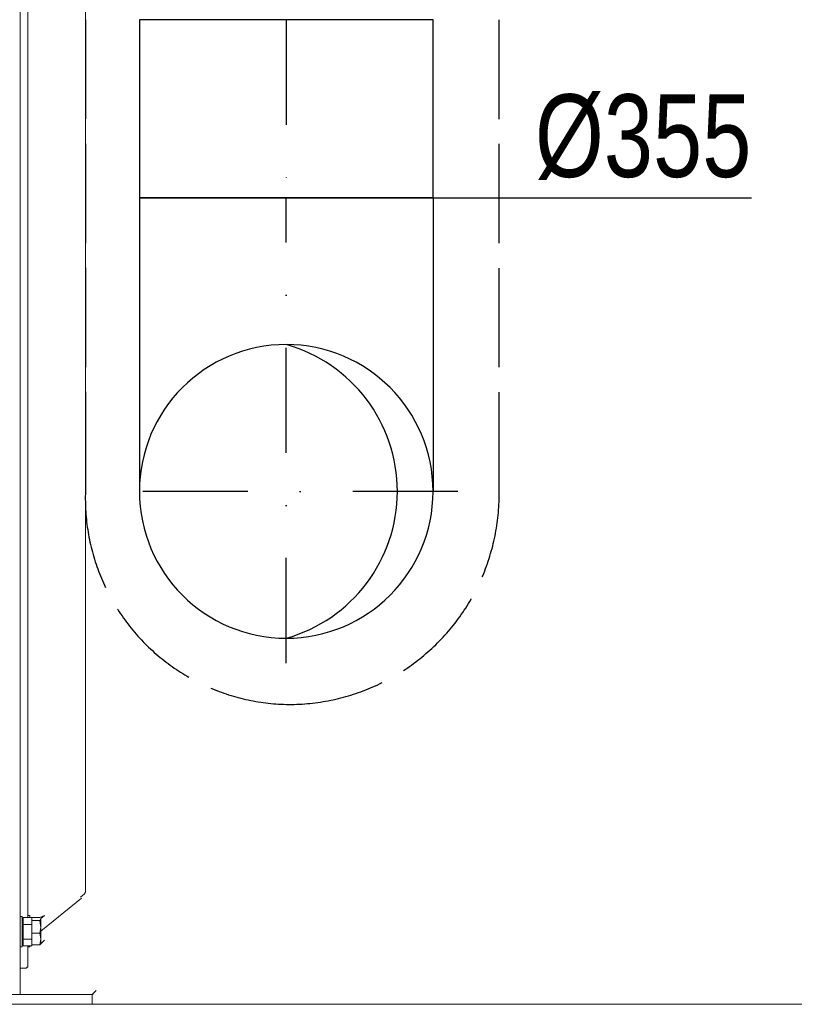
# Model space of a CAD drawing. Header units: millimetres. Extents: x 160938 to 520640, y 9197 to 248394.
# Tile 48 of 137: x 258634 to 259571, y 89767 to 90957. Entities that reach past the tile are written whole.
import ezdxf
from ezdxf.enums import TextEntityAlignment as Align

# ---------------------------------------------------------------- set-up
doc = ezdxf.new("R2010")
doc.units = ezdxf.units.MM
doc.header["$LTSCALE"] = 10
doc.linetypes.add('ACAD_ISO02W100', pattern=[15, 12, -3])
doc.linetypes.add('DASHDOT', pattern=[25.4, 12.7, -6.35, 0, -6.35])
doc.layers.add('VZT Potrubí SKII', color=11, linetype='Continuous')
doc.layers.add('VZT Tepelná izolace', color=3, linetype='ACAD_ISO02W100')
doc.layers.add('VZT-koty', color=4, linetype='Continuous', lineweight=25)
doc.styles.get("Standard").update_dxf_attribs({"font": 'ic-simplex.shx', "width": 0.8})

# ---------------------------------------------------------------- blocks, each defined once
blk = doc.blocks.new('*U3291', base_point=(215.215056, 177.5))
at = {"color": 0, "linetype": 'ByBlock', "lineweight": -2}
for p, q in [((0, 355), (0, 0)), ((215.215056, 355), (0, 355)), ((215.215056, 0), (215.215056, 355)), ((0, 0), (215.215056, 0))]:
    blk.add_line(p, q, dxfattribs=at)
at = {"color": 2, "linetype": 'DASHDOT', "lineweight": 25}
blk.add_line((0, 177.5), (215.215056, 177.5), dxfattribs=at)
blk = doc.blocks.new('*U3289', base_point=(177.5, 0))
at = {"color": 2, "linetype": 'DASHDOT', "lineweight": 25}
for p, q in [((0, 562.5), (0, 0)), ((-207.5, 355), (207.5, 355))]:
    blk.add_line(p, q, dxfattribs=at)
at = {"color": 0, "linetype": 'ByBlock', "lineweight": -2}
for p, q in [((-177.5, 0), (-177.5, 355)), ((177.5, 0), (177.5, 355)), ((-177.5, 0), (177.5, 0))]:
    blk.add_line(p, q, dxfattribs=at)
blk.add_arc((0, 355), 177.5, 0, 180, dxfattribs=at)
at = {"color": 2, "lineweight": 25}
for centre, radius, start, end in [((50, 355), 184.4, 105.732, 254.268), ((0, 355), 177.5, 180, 0)]:
    blk.add_arc(centre, radius, start, end, dxfattribs=at)
blk = doc.blocks.new('*F3182')
at = {"color": 1, "linetype": 'Continuous', "lineweight": 20}
for points in [[(3722.7, 64.8), (3717.9, 69.5), (3717.9, 69.5)], [(3722.7, 64.8), (3717.9, 69.5), (3717.9, 69.5)], [(3722.7, 64.8), (3717.9, 69.5), (3717.9, 69.5)], [(3734.4, 64.8), (3722.7, 64.8), (3722.7, 64.8)], [(3722.7, -22.4), (3722.7, 63.6), (3722.7, 63.6)], [(3722.7, 63.6), (3722.7, -22.4), (3722.7, -22.4)], [(3722.7, -22.4), (3722.7, 63.6), (3722.7, 63.6)], [(3722.7, 63.6), (3722.7, -213.3), (3722.7, -213.3)], [(3734.4, 63.6), (3734.4, -213.3), (3734.4, -213.3)], [(2386.3, 56.6), (3598.9, 56.6), (3598.9, 56.6)], [(3646.1, 2.4), (3606, 51.9), (3606, 51.9)], [(3630.7, 2.4), (3627.2, 7.1), (3629.6, 1.2), (3629.6, -8.2)], [(3630.7, 2.4), (3627.2, 7.1), (3627.2, 7.1)], [(3633.1, 1.2), (3630.7, 2.4), (3641.4, 2.4)], [(3641.4, 2.4), (3633.1, 1.2), (3633.1, -8.2)], [(3641.4, 2.4), (3655.5, 2.4), (3648.4, 1.2)], [(3641.4, 2.4), (3648.4, 1.2), (3648.4, -8.2)], [(3661.4, 2.4), (3655.5, 2.4), (3655.5, 2.4)], [(3655.5, 2.4), (3662.6, 1.2), (3662.6, -8.2)], [(3661.4, 2.4), (3656.7, 7.1), (3656.7, 7.1)], [(3661.4, 2.4), (3662.6, 1.2), (3662.6, 1.2)], [(3627.2, -10.6), (3629.6, -10.6), (3629.6, -10.6)], [(3627.2, -13), (3627.2, -10.6), (3627.2, -10.6)], [(3633.1, -8.2), (3629.6, -8.2), (3629.6, -18.9), (3637.8, -18.9)], [(3629.6, -8.2), (3630.7, -8.2), (3630.7, -8.2)], [(3633.1, -8.2), (3630.7, -8.2), (3630.7, -8.2)], [(3637.8, -8.2), (3633.1, -8.2), (3646.1, -8.2)], [(3646.1, -8.2), (3660.2, -8.2), (3655.5, -8.2)], [(3660.2, -8.2), (3663.7, -8.2), (3663.7, -18.9), (3655.5, -18.9)], [(3661.4, -8.2), (3660.2, -8.2), (3660.2, -8.2)], [(3661.4, -8.2), (3663.7, -8.2), (3663.7, -8.2)], [(3663.7, -10.6), (3664.9, -10.6), (3664.9, -10.6)], [(3664.9, -10.6), (3664.9, -13), (3664.9, -13)], [(3722.7, -123.7), (3722.7, -22.4), (2300.3, -22.4)], [(2376.9, -13), (3629.6, -13), (3629.6, -13)], [(3628.4, -20), (3664.9, -20), (3664.9, -20)], [(3628.4, -22.4), (3628.4, -20), (3628.4, -20)], [(3633.1, -20), (3633.1, -18.9), (3633.1, -18.9)], [(3660.2, -18.9), (3660.2, -20), (3660.2, -20)], [(3663.7, -13), (3687.3, -13), (3688.5, -13), (3689.7, -13), (3689.7, -14.1), (3689.7, -14.1), (3690.8, -15.3), (3690.8, -16.5), (3690.8, -16.5), (3690.8, -18.9), (3690.8, -22.4)], [(3664.9, -20), (3664.9, -22.4), (3664.9, -22.4)]]:
    blk.add_lwpolyline(points, dxfattribs=at)
for points in [[(3722.7, 37.7), (3722.7, 36.5), (3722.7, 35.4), (3722.7, 34.2), (3722.7, 33), (3722.7, 31.8), (3722.7, 29.5), (3722.7, 27.1), (3722.7, 24.7), (3722.7, 23.6), (3722.7, 21.2), (3722.7, 18.9), (3722.7, 17.7), (3722.7, 16.5), (3722.7, 15.3), (3722.7, 14.1), (3722.7, 13), (3722.7, 14.1), (3722.7, 15.3), (3722.7, 16.5), (3722.7, 17.7), (3722.7, 18.9), (3722.7, 21.2), (3722.7, 23.6), (3722.7, 24.7), (3722.7, 27.1), (3722.7, 29.5), (3722.7, 31.8), (3722.7, 33), (3722.7, 34.2), (3722.7, 35.4), (3722.7, 36.5), (3722.7, 37.7), (3722.7, 36.5), (3722.7, 35.4), (3722.7, 34.2), (3722.7, 33), (3722.7, 31.8), (3722.7, 29.5), (3722.7, 27.1), (3722.7, 24.7), (3722.7, 23.6), (3722.7, 21.2), (3722.7, 18.9), (3722.7, 17.7), (3722.7, 16.5), (3722.7, 15.3), (3722.7, 14.1), (3722.7, 13), (3722.7, 14.1), (3722.7, 15.3), (3722.7, 16.5), (3722.7, 17.7), (3722.7, 18.9), (3722.7, 21.2), (3722.7, 23.6), (3722.7, 24.7), (3722.7, 27.1), (3722.7, 29.5), (3722.7, 31.8), (3722.7, 33), (3722.7, 34.2), (3722.7, 35.4), (3722.7, 36.5)], [(3722.7, 24.7), (3722.7, 23.6), (3722.7, 21.2), (3722.7, 18.9), (3722.7, 17.7), (3722.7, 16.5), (3722.7, 15.3), (3722.7, 14.1), (3722.7, 13), (3722.7, 14.1), (3722.7, 15.3), (3722.7, 16.5), (3722.7, 17.7), (3722.7, 18.9), (3722.7, 21.2), (3722.7, 23.6), (3722.7, 24.7), (3722.7, 27.1), (3722.7, 29.5), (3722.7, 31.8), (3722.7, 33), (3722.7, 34.2), (3722.7, 35.4), (3722.7, 36.5), (3722.7, 37.7), (3722.7, 36.5), (3722.7, 35.4), (3722.7, 34.2), (3722.7, 33), (3722.7, 31.8), (3722.7, 29.5), (3722.7, 27.1)], [(3722.7, 24.7), (3722.7, 23.6), (3722.7, 21.2), (3722.7, 18.9), (3722.7, 17.7), (3722.7, 16.5), (3722.7, 15.3), (3722.7, 14.1), (3722.7, 13), (3722.7, 14.1), (3722.7, 15.3), (3722.7, 16.5), (3722.7, 17.7), (3722.7, 18.9), (3722.7, 21.2), (3722.7, 23.6), (3722.7, 24.7), (3722.7, 27.1), (3722.7, 29.5), (3722.7, 31.8), (3722.7, 33), (3722.7, 34.2), (3722.7, 35.4), (3722.7, 36.5), (3722.7, 37.7), (3722.7, 36.5), (3722.7, 35.4), (3722.7, 34.2), (3722.7, 33), (3722.7, 31.8), (3722.7, 29.5), (3722.7, 27.1)], [(3646.1, -8.2), (3637.8, -8.2), (3637.8, -18.9), (3655.5, -18.9), (3655.5, -8.2)]]:
    blk.add_lwpolyline(points, close=True, dxfattribs=at)
for points in [[(3722.7, 63.6), (3722.7, 64.8), (3722.7, 64.8), (3722.7, 66)], [(3722.7, 63.6), (3722.7, 64.8), (3722.7, 64.8), (3722.7, 66)], [(3722.7, 64.8), (3722.7, 64.8), (3722.7, 63.6), (3722.7, 63.6)], [(3722.7, 64.8), (3722.7, 64.8), (3722.7, 64.8), (3722.7, 63.6)], [(3734.4, 64.8), (3734.4, 64.8), (3734.4, 63.6), (3734.4, 63.6)], [(3597.7, 56.6), (3600.1, 56.6), (3602.5, 54.2), (3604.8, 50.7)]]:
    blk.add_open_spline(points, degree=3, dxfattribs=at)

msp = doc.modelspace()

# ---------------------------------------------------------------- linework, layer by layer
at = {"color": 252, "lineweight": 15}
msp.add_line((262157.2, 89767.3), (251581.1, 89767.3), dxfattribs=at)
at = {"layer": 'VZT Tepelná izolace'}
msp.add_lwpolyline([(258713.7, 90957.5), (258713.7, 90387.3, 0.417499), (258956.5, 90129.8, 0.421809), (259214, 90387.3), (259214, 90957.5)], format="xyb", dxfattribs=at)
at = {"layer": 'VZT-koty'}
msp.add_line((259134, 90742.3), (259519, 90742.3), dxfattribs=at)

# ---------------------------------------------------------------- block references
at = {"color": 2, "rotation": 270}
msp.add_blockref('*F3182', (258657.2, 93501.7), dxfattribs=at)
at = {"layer": 'VZT Potrubí SKII'}
for name, p, rotation in [('*U3291', (258956.5, 90742.3), 270), ('*U3289', (258779, 90742.3), 180)]:
    msp.add_blockref(name, p, dxfattribs=dict(at, rotation=rotation))

# ---------------------------------------------------------------- texts
at = {"layer": 'VZT-koty', "width": 0.8}
msp.add_text('%%c355', height=100, dxfattribs=at).set_placement((259519, 90767.3), align=Align.RIGHT)

doc.saveas('drawing.dxf')
